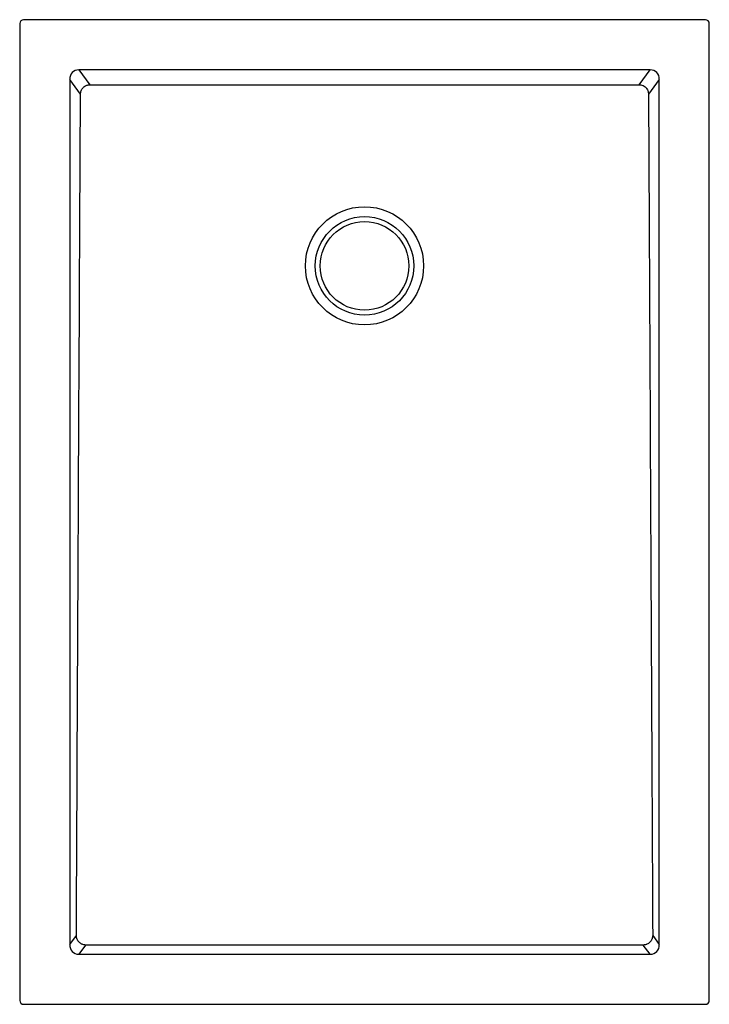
# Model space of a CAD drawing. Header units: millimetres. Extents: x 4199.14 to 4199.84, y 2329.6 to 2330.6.
import ezdxf

# ---------------------------------------------------------------- set-up
doc = ezdxf.new("R2010")
doc.units = ezdxf.units.MM
doc.layers.add('SANINDUSA', color=3, linetype='Continuous')

msp = doc.modelspace()

# ---------------------------------------------------------------- linework, layer by layer
at = {"layer": 'SANINDUSA'}
for p, q in [((4199.8318, 2330.602), (4199.1398, 2330.602)), ((4199.1358, 2330.598), (4199.1358, 2329.606)), ((4199.8358, 2329.606), (4199.8358, 2330.598)), ((4199.7756, 2330.5511), (4199.1959, 2330.5511)), ((4199.1959, 2330.5511), (4199.207, 2330.536)), ((4199.7646, 2330.536), (4199.7756, 2330.5511)), ((4199.1866, 2330.5412), (4199.1866, 2329.6628)), ((4199.1975, 2330.5264), (4199.1866, 2330.5412)), ((4199.785, 2330.5412), (4199.7741, 2330.5264)), ((4199.785, 2329.6628), (4199.785, 2330.5412)), ((4199.1866, 2329.6628), (4199.1933, 2329.6719)), ((4199.7783, 2329.6719), (4199.785, 2329.6628)), ((4199.2027, 2329.6622), (4199.1959, 2329.653)), ((4199.7756, 2329.653), (4199.7688, 2329.6622)), ((4199.1959, 2329.653), (4199.7756, 2329.653)), ((4199.1398, 2329.602), (4199.8318, 2329.602))]:
    msp.add_line(p, q, dxfattribs=at)
at = {"layer": 'SANINDUSA', "flags": 128}
msp.add_lwpolyline([(4199.7688, 2329.6622), (4199.6196, 2329.6622), (4199.4704, 2329.6622), (4199.2027, 2329.6622)], dxfattribs=at)
at = {"layer": 'SANINDUSA'}
for radius in [0.06, 0.05, 0.045]:
    msp.add_circle((4199.4858, 2330.352), radius, dxfattribs=at)
for centre, major_axis, ratio, start_param, end_param in [((4199.1398, 2330.598), (0.00283, -0.00283), 0.999805, 2.356292, 3.926893), ((4199.8318, 2330.598), (-0.00283, -0.00283), 0.999805, 2.356292, 3.926893), ((4199.1972, 2330.5399), (0.00695, -0.00944), 0.853352, 2.550701, 4.03286), ((4199.7744, 2330.5399), (-0.00695, -0.00944), 0.853352, 2.250326, 3.732485), ((4199.1972, 2329.6641), (-0.00695, -0.00944), 0.853352, 5.391918, 6.874077), ((4199.7744, 2329.6641), (0.00695, -0.00944), 0.853352, 5.692293, 7.174452), ((4199.1398, 2329.606), (0.00283, 0.00283), 0.999805, 2.356292, 3.926893), ((4199.8318, 2329.606), (-0.00283, 0.00283), 0.999805, 2.356292, 3.926893)]:
    msp.add_ellipse(centre, major_axis=major_axis, ratio=ratio, start_param=start_param, end_param=end_param, dxfattribs=at)
for points, knots in [([(4199.1975, 2330.5264), (4199.1975, 2330.5271), (4199.1976, 2330.5277), (4199.1978, 2330.5286), (4199.1978, 2330.5289), (4199.198, 2330.5295), (4199.1982, 2330.5301), (4199.1985, 2330.5306), (4199.1988, 2330.5312), (4199.199, 2330.5314), (4199.1995, 2330.5322), (4199.1999, 2330.5327), (4199.2007, 2330.5336), (4199.2012, 2330.534), (4199.2023, 2330.5347), (4199.2028, 2330.535), (4199.2037, 2330.5353), (4199.204, 2330.5355), (4199.2046, 2330.5356), (4199.2049, 2330.5357), (4199.2058, 2330.5359), (4199.2064, 2330.536), (4199.207, 2330.536)], [0, 0, 0, 0, 0.125, 0.125, 0.1875, 0.1875, 0.25, 0.3125, 0.3125, 0.375, 0.375, 0.5, 0.5, 0.625, 0.625, 0.75, 0.75, 0.8125, 0.8125, 0.875, 0.875, 1, 1, 1, 1]), ([(4199.207, 2330.536), (4199.2535, 2330.536), (4199.2999, 2330.536), (4199.3929, 2330.536), (4199.4393, 2330.536), (4199.5322, 2330.536), (4199.5787, 2330.536), (4199.6716, 2330.536), (4199.7181, 2330.536), (4199.7646, 2330.536)], [0, 0, 0, 0, 0.25, 0.25, 0.5, 0.5, 0.75, 0.75, 1, 1, 1, 1]), ([(4199.7646, 2330.536), (4199.7652, 2330.536), (4199.7658, 2330.5359), (4199.767, 2330.5356), (4199.7676, 2330.5355), (4199.7685, 2330.5351), (4199.7688, 2330.535), (4199.7693, 2330.5347), (4199.7696, 2330.5345), (4199.7703, 2330.534), (4199.7708, 2330.5336), (4199.7715, 2330.5329), (4199.7717, 2330.5327), (4199.7721, 2330.5322), (4199.7723, 2330.5319), (4199.7728, 2330.5312), (4199.7731, 2330.5306), (4199.7734, 2330.5298), (4199.7735, 2330.5295), (4199.7737, 2330.5289), (4199.7738, 2330.5286), (4199.774, 2330.5277), (4199.7741, 2330.5271), (4199.7741, 2330.5264)], [0, 0, 0, 0, 0.125, 0.125, 0.25, 0.25, 0.3125, 0.3125, 0.375, 0.375, 0.5, 0.5, 0.5625, 0.5625, 0.625, 0.625, 0.75, 0.75, 0.8125, 0.8125, 0.875, 0.875, 1, 1, 1, 1]), ([(4199.1933, 2329.6719), (4199.194, 2329.8143), (4199.1947, 2329.9567), (4199.1957, 2330.1704), (4199.1961, 2330.2416), (4199.1968, 2330.384), (4199.1971, 2330.4552), (4199.1975, 2330.5264)], [0, 0, 0, 0, 0.5, 0.5, 0.75, 0.75, 1, 1, 1, 1]), ([(4199.7741, 2330.5264), (4199.7744, 2330.4552), (4199.7748, 2330.384), (4199.7755, 2330.2416), (4199.7758, 2330.1704), (4199.7769, 2329.9567), (4199.7776, 2329.8143), (4199.7783, 2329.6719)], [0, 0, 0, 0, 0.25, 0.25, 0.5, 0.5, 1, 1, 1, 1]), ([(4199.2027, 2329.6622), (4199.2021, 2329.6622), (4199.2015, 2329.6623), (4199.2003, 2329.6626), (4199.1997, 2329.6628), (4199.1988, 2329.6631), (4199.1985, 2329.6633), (4199.198, 2329.6636), (4199.1977, 2329.6638), (4199.197, 2329.6643), (4199.1965, 2329.6647), (4199.1958, 2329.6654), (4199.1956, 2329.6656), (4199.1952, 2329.6661), (4199.195, 2329.6663), (4199.1945, 2329.6671), (4199.1943, 2329.6677), (4199.1939, 2329.6685), (4199.1938, 2329.6688), (4199.1936, 2329.6694), (4199.1935, 2329.6697), (4199.1934, 2329.6706), (4199.1933, 2329.6713), (4199.1933, 2329.6719)], [0, 0, 0, 0, 0.125, 0.125, 0.25, 0.25, 0.3125, 0.3125, 0.375, 0.375, 0.5, 0.5, 0.5625, 0.5625, 0.625, 0.625, 0.75, 0.75, 0.8125, 0.8125, 0.875, 0.875, 1, 1, 1, 1]), ([(4199.7783, 2329.6719), (4199.7783, 2329.6713), (4199.7782, 2329.6706), (4199.778, 2329.6697), (4199.7779, 2329.6694), (4199.7778, 2329.6688), (4199.7777, 2329.6685), (4199.7773, 2329.6677), (4199.777, 2329.6671), (4199.7763, 2329.6661), (4199.7759, 2329.6656), (4199.7753, 2329.6649), (4199.7751, 2329.6647), (4199.7746, 2329.6643), (4199.7743, 2329.6641), (4199.7736, 2329.6636), (4199.773, 2329.6633), (4199.7722, 2329.6629), (4199.7719, 2329.6628), (4199.7713, 2329.6626), (4199.771, 2329.6625), (4199.7701, 2329.6623), (4199.7695, 2329.6622), (4199.7688, 2329.6622)], [0, 0, 0, 0, 0.125, 0.125, 0.1875, 0.1875, 0.25, 0.25, 0.375, 0.375, 0.5, 0.5, 0.5625, 0.5625, 0.625, 0.625, 0.75, 0.75, 0.8125, 0.8125, 0.875, 0.875, 1, 1, 1, 1])]:
    msp.add_open_spline(points, degree=3, knots=knots, dxfattribs=at)

doc.saveas('drawing.dxf')
